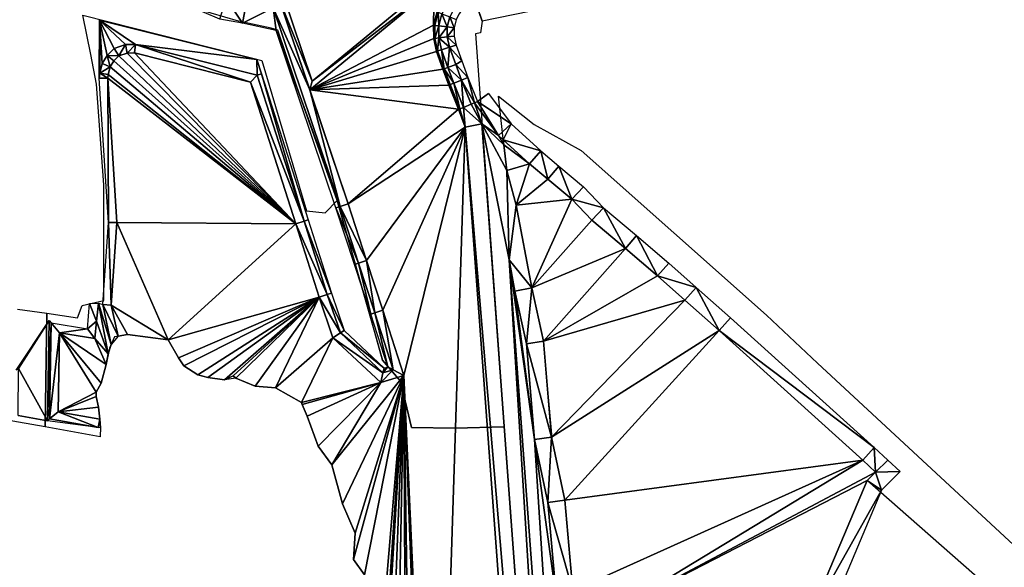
# Model space of a CAD drawing. Header units: millimetres. Extents: x 132691 to 133749, y 516184 to 516906.
# Tile 7 of 15: x 133045 to 133276, y 516528 to 516656. Entities that reach past the tile are written whole.
import ezdxf

# ---------------------------------------------------------------- set-up
doc = ezdxf.new("R2010")
doc.units = ezdxf.units.MM
for name, color, linetype in [('dieptelijn_-0p2', 6, 'Continuous'), ('dieptelijn_variabel', 212, 'Continuous'), ('TI23311_MV_hoeveelheden_bestek_0103', 1, 'Continuous')]:
    doc.layers.add(name, color=color, linetype=linetype)
for name, color, linetype, plot in [('dieptelijn_-1p4', 20, 'Continuous', False), ('dieptelijn_-2p2', 51, 'Continuous', False), ('dieptelijn_-2p4', 71, 'Continuous', False), ('dieptelijn_-2p6', 82, 'Continuous', False), ('dieptelijn_-2p9', 130, 'Continuous', False), ('dieptelijn_-3p1', 140, 'Continuous', False), ('dieptelijn_-3p3', 150, 'Continuous', False), ('dieptelijn_-3p4', 170, 'Continuous', False), ('dieptelijn_-3p7', 7, 'Continuous', False)]:
    doc.layers.add(name, color=color, linetype=linetype, plot=plot)
doc.layers.add('Nieuw oppervlak', color=2, linetype='Continuous', true_color=0xffff00)

msp = doc.modelspace()

# ---------------------------------------------------------------- linework, layer by layer
at = {"layer": 'dieptelijn_-0p2', "elevation": -0.2}
for points in [[(133105.21, 516653.91), (133097.28, 516655.57), (133091.98, 516656.56), (133084.58, 516659.67), (133077.56, 516663.31), (133075.58, 516665.03), (133070.69, 516664.76)], [(133101.72, 516643.75), (133100.65, 516647.08), (133063.74, 516656.34)], [(133101.72, 516643.75), (133112.69, 516609.43), (133118.15, 516592.25), (133121.13, 516583.46), (133130.52, 516574.66), (133131.38, 516574.93), (133127.41, 516587.3), (133123.57, 516598.95), (133119.23, 516612.24), (133105.21, 516653.91)], [(133044.67, 516574.57), (133051.85, 516585.86)], [(133051.46, 516562.32), (133051.85, 516585.86)], [(133044.57, 516563.52), (133051.46, 516562.32)]]:
    msp.add_lwpolyline(points, dxfattribs=at)
at = {"layer": 'dieptelijn_-1p4', "elevation": -1.4}
for points in [[(133155.02, 516639.13), (133160.35, 516631.95), (133167.33, 516625.61), (133171.58, 516622.04), (133177.33, 516617.19), (133182.04, 516612.3), (133189.77, 516605.77), (133197.36, 516599.32), (133203.8, 516593.56), (133211.85, 516586.49), (133245.62, 516556.01), (133248.79, 516553.08)], [(133184.82, 516262.55), (133186.67, 516262.82), (133188.8, 516263.97), (133191.36, 516269.78), (133192.18, 516276.99), (133203.06, 516281.99), (133204.91, 516285.67), (133206.05, 516290.68), (133200.64, 516303.84), (133200.74, 516329.58), (133201.96, 516363.78), (133213.59, 516376.93), (133195.13, 516409.67), (133199.15, 516439.62), (133182.96, 516483.71), (133181.19, 516515.22), (133171.09, 516519.66), (133168.99, 516543.09), (133165.87, 516557.87), (133163.98, 516580.34), (133161.27, 516592.69), (133159.88, 516600.07)], [(133248.79, 516553.08), (133251.73, 516550.37), (133247.33, 516545.99), (133233.77, 516513.86), (133229.4, 516481.77), (133231.29, 516464.29), (133234.27, 516462.86), (133248.81, 516475.81), (133274.11, 516470.49), (133293.22, 516460.12), (133306.59, 516450.4), (133312.35, 516429.33), (133361.03, 516384.64), (133358.12, 516381.88)]]:
    msp.add_lwpolyline(points, dxfattribs=at)
at = {"layer": 'dieptelijn_-1p4', "linetype": 'Continuous', "elevation": -1.4, "flags": 128}
msp.add_lwpolyline([(133159.88, 516600.07), (133184.82, 516262.55)], dxfattribs=at)
at = {"layer": 'dieptelijn_-2p2', "elevation": -2.2}
for points in [[(133184.68, 516667.57), (133172.47, 516664.98), (133156.45, 516661.72), (133155.04, 516661.45), (133153.83, 516661.19), (133151.36, 516660.54), (133149.27, 516659.4), (133148.15, 516657.78), (133147.46, 516656.5), (133146.95, 516654.52), (133146.98, 516652.54), (133147.42, 516650.45), (133148.75, 516646.73), (133150.23, 516642.83), (133152.49, 516637.19)], [(133063.36, 516560.75), (133051.97, 516562.74), (133052.34, 516585.27), (133060.85, 516583.91), (133061.39, 516589.8)], [(133063.97, 516560.64), (133063.36, 516560.75)]]:
    msp.add_lwpolyline(points, dxfattribs=at)
at = {"layer": 'dieptelijn_-2p4', "linetype": 'Continuous', "elevation": -2.4, "flags": 128}
msp.add_lwpolyline([(133151.75, 516636.89), (133153.5, 516632.01), (133181.77, 516249.54)], dxfattribs=at)
at = {"layer": 'dieptelijn_-2p4', "elevation": -2.4}
for points in [[(133151.75, 516636.89), (133157.37, 516629.25), (133164.7, 516622.6), (133169, 516618.98), (133174.6, 516614.27), (133179.3, 516609.37), (133187.18, 516602.72), (133194.73, 516596.3), (133201.15, 516590.56), (133209.19, 516583.5), (133242.92, 516553.06), (133245.95, 516550.26), (133243.95, 516548.27), (133229.88, 516514.92), (133225.37, 516481.82), (133227.56, 516461.65), (133234.93, 516458.1), (133249.96, 516471.48), (133272.72, 516466.69), (133291.08, 516456.73), (133303.1, 516447.99), (133308.8, 516427.16), (133355.17, 516384.59)], [(133199.28, 516410.47), (133203.24, 516440.07), (133186.92, 516484.53), (133185.04, 516517.89), (133174.86, 516522.37), (133172.95, 516543.68), (133169.84, 516558.46), (133167.95, 516580.94), (133165.19, 516593.5), (133161.52, 516612.91), (133159.32, 516621.05), (133158.62, 516627.03), (133158.49, 516628.23)]]:
    msp.add_lwpolyline(points, dxfattribs=at)
at = {"layer": 'dieptelijn_-2p6', "elevation": -2.6}
for points in [[(133184.35, 516669.14), (133172.14, 516666.55), (133156.14, 516663.29), (133154.72, 516663.01), (133153.46, 516662.74), (133150.76, 516662.04), (133148.17, 516660.62), (133146.78, 516658.61), (133145.96, 516657.08), (133145.35, 516654.71), (133145.38, 516652.37), (133145.89, 516649.95), (133147.35, 516645.92), (133148.74, 516642.25), (133151.01, 516636.59)], [(133063.78, 516562.71), (133053.99, 516564.41), (133054.3, 516582.93), (133062.65, 516581.6), (133063.02, 516585.69), (133063.49, 516589.93)], [(133065.78, 516577.98), (133063.49, 516589.93)], [(133063.78, 516562.71), (133063.51, 516565.48), (133062.94, 516568.03), (133062.91, 516569.02), (133064.11, 516571.09), (133065.29, 516575.48), (133065.78, 516577.98)]]:
    msp.add_lwpolyline(points, dxfattribs=at)
at = {"layer": 'dieptelijn_-2p9', "elevation": -2.9}
for points in [[(133100.76, 516643.44), (133111.74, 516609.13), (133117.2, 516591.94), (133120.26, 516582.9), (133130.26, 516573.53), (133132.64, 516574.27), (133128.36, 516587.6), (133124.52, 516599.26), (133120.18, 516612.56), (133104.5, 516659.17)], [(133064.47, 516589.6), (133065.8, 516608.83), (133063.66, 516642.71), (133063.79, 516643.88), (133064.33, 516646.16), (133065.49, 516648.01), (133067.13, 516649.65), (133069.85, 516650.58), (133072.18, 516650.61), (133100.76, 516643.44)], [(133066.42, 516580.19), (133064.47, 516589.6), (133065.8, 516608.83), (133063.66, 516642.71)]]:
    msp.add_lwpolyline(points, dxfattribs=at)
at = {"layer": 'dieptelijn_-3p1', "elevation": -3.1}
msp.add_lwpolyline([(133181.97, 516670.68), (133171.74, 516668.5), (133155.74, 516665.25), (133154.32, 516664.97), (133153, 516664.69), (133150.02, 516663.91), (133146.79, 516662.14), (133145.08, 516659.66), (133144.08, 516657.82), (133143.35, 516654.95), (133143.38, 516652.14), (133143.98, 516649.33), (133145.47, 516645.22), (133146.88, 516641.52), (133149.15, 516635.85)], dxfattribs=at)
at = {"layer": 'dieptelijn_-3p3', "elevation": -3.3}
msp.add_lwpolyline([(133166.12, 516668.28), (133155.57, 516666.14), (133154.14, 516665.85), (133152.79, 516665.57), (133149.68, 516664.75), (133146.17, 516662.83), (133144.31, 516660.13), (133143.24, 516658.15), (133142.45, 516655.06), (133142.48, 516652.04), (133143.11, 516649.08), (133144.63, 516644.91), (133146.04, 516641.2), (133148.32, 516635.51)], dxfattribs=at)
at = {"layer": 'dieptelijn_-3p4', "elevation": -3.4}
for points in [[(133119.51, 516704), (133142.28, 516664.02), (133113.07, 516639.96)], [(133150.12, 516665.18), (133149.57, 516665.03), (133145.97, 516663.06), (133144.05, 516660.29), (133142.96, 516658.26), (133142.14, 516655.1), (133142.18, 516652.01), (133142.82, 516648.99), (133144.35, 516644.81), (133145.76, 516641.09), (133148.04, 516635.4)], [(133099.2, 516641.77), (133109.83, 516608.52), (133115.3, 516591.32), (133118.53, 516581.78), (133129.74, 516571.28), (133135.17, 516572.95), (133130.27, 516588.22), (133126.42, 516599.88), (133122.08, 516613.18), (133105.85, 516661.44)], [(133066.46, 516589.46), (133067.8, 516608.82), (133065.67, 516642.66), (133065.76, 516643.54), (133066.2, 516645.38), (133067.06, 516646.75), (133068.22, 516647.91), (133070.2, 516648.59), (133071.94, 516648.61), (133099.2, 516641.77)], [(133068.07, 516582.18), (133066.46, 516589.46)], [(133068.07, 516582.18), (133070.26, 516582.57), (133079.81, 516581.3), (133082.24, 516577.05), (133083.48, 516575.19), (133086.83, 516573.06), (133089.13, 516572.45), (133093.02, 516571.89), (133095.06, 516572.85), (133095.69, 516572.29), (133100.23, 516570.39), (133105.01, 516570), (133111.16, 516566.62), (133111.29, 516566.11), (133112.44, 516563.41), (133115.02, 516556.33), (133118.23, 516551.96), (133120.8, 516542.83), (133123.76, 516535.88), (133123.38, 516529.71), (133125.95, 516526.11)]]:
    msp.add_lwpolyline(points, dxfattribs=at)
at = {"layer": 'dieptelijn_-3p4', "linetype": 'Continuous', "elevation": -3.4, "flags": 128}
msp.add_lwpolyline([(133148.04, 516635.4), (133149.56, 516631.17), (133177.57, 516252.03)], dxfattribs=at)
at = {"layer": 'dieptelijn_-3p7', "elevation": -3.7}
msp.add_lwpolyline([(133113.65, 516642), (133106.76, 516662.48), (133098.97, 516664.1), (133094.5, 516664.94), (133088.55, 516668.73), (133085.25, 516671.24), (133084.77, 516672.05), (133085.16, 516673.72), (133095.66, 516686.33), (133097.74, 516687.88), (133101.49, 516690.13), (133107.13, 516693.7), (133112.82, 516697.18), (133119.15, 516702.19), (133140.74, 516664.3)], close=True, dxfattribs=at)
at = {"layer": 'dieptelijn_variabel'}
for p, q in [((133065.78, 516577.98, -2.6), (133066.42, 516580.19, -2.9)), ((133068.07, 516582.18, -3.4), (133066.42, 516580.19, -2.9)), ((133063.97, 516560.64, -2.2), (133063.78, 516562.71, -2.6))]:
    msp.add_line(p, q, dxfattribs=at)
for points in [[(133155.02, 516639.13, -1.4), (133152.49, 516637.19, -2.2), (133151.75, 516636.89, -2.4), (133151.01, 516636.59, -2.6), (133149.15, 516635.85, -3.1), (133148.32, 516635.51, -3.3), (133148.04, 516635.4, -3.4)], [(133061.39, 516589.8, -2.2), (133063.49, 516589.93, -2.6), (133064.47, 516589.6, -2.9)], [(133051.85, 516585.86, -0.2), (133052.34, 516585.27, -2.2)], [(133051.46, 516562.32, -0.2), (133051.97, 516562.74, -2.2)]]:
    msp.add_polyline3d(points, dxfattribs=at)
at = {"layer": 'Nieuw oppervlak', "color": 8, "true_color": 0x808080}
for points in [[(133113.65, 516642, -3.7), (133106.76, 516662.48, -3.7), (133140.74, 516664.3, -3.7), (133113.65, 516642, -3.7)], [(133113.07, 516639.96, -3.4), (133113.65, 516642, -3.7), (133142.28, 516664.02, -3.4), (133113.07, 516639.96, -3.4)], [(133142.28, 516664.02, -3.4), (133142.14, 516655.1, -3.4), (133113.07, 516639.96, -3.4), (133142.28, 516664.02, -3.4)], [(133113.65, 516642, -3.7), (133140.74, 516664.3, -3.7), (133142.28, 516664.02, -3.4), (133113.65, 516642, -3.7)], [(133142.28, 516664.02, -3.4), (133142.96, 516658.26, -3.4), (133142.14, 516655.1, -3.4), (133142.28, 516664.02, -3.4)], [(133097.28, 516655.57, -0.2), (133091.98, 516656.56, -0.2), (133093.43, 516661.38, -2.9), (133097.28, 516655.57, -0.2)], [(133098.25, 516660.47, -2.9), (133097.28, 516655.57, -0.2), (133093.43, 516661.38, -2.9), (133098.25, 516660.47, -2.9)], [(133104.5, 516659.17, -2.9), (133105.85, 516661.44, -3.4), (133113.07, 516639.96, -3.4), (133104.5, 516659.17, -2.9)], [(133105.85, 516661.44, -3.4), (133106.76, 516662.48, -3.7), (133113.65, 516642, -3.7), (133105.85, 516661.44, -3.4)], [(133105.85, 516661.44, -3.4), (133113.65, 516642, -3.7), (133113.07, 516639.96, -3.4), (133105.85, 516661.44, -3.4)], [(133098.25, 516660.47, -2.9), (133104.5, 516659.17, -2.9), (133097.28, 516655.57, -0.2), (133098.25, 516660.47, -2.9)], [(133097.28, 516655.57, -0.2), (133104.5, 516659.17, -2.9), (133105.21, 516653.91, -0.2), (133097.28, 516655.57, -0.2)], [(133104.5, 516659.17, -2.9), (133113.07, 516639.96, -3.4), (133120.18, 516612.56, -2.9), (133104.5, 516659.17, -2.9)], [(133120.18, 516612.56, -2.9), (133105.21, 516653.91, -0.2), (133104.5, 516659.17, -2.9), (133120.18, 516612.56, -2.9)], [(133142.45, 516655.06, -3.3), (133142.14, 516655.1, -3.4), (133142.96, 516658.26, -3.4), (133142.45, 516655.06, -3.3)], [(133142.96, 516658.26, -3.4), (133143.24, 516658.15, -3.3), (133142.45, 516655.06, -3.3), (133142.96, 516658.26, -3.4)], [(133142.45, 516655.06, -3.3), (133143.24, 516658.15, -3.3), (133143.35, 516654.95, -3.1), (133142.45, 516655.06, -3.3)], [(133143.24, 516658.15, -3.3), (133144.08, 516657.82, -3.1), (133143.35, 516654.95, -3.1), (133143.24, 516658.15, -3.3)], [(133143.35, 516654.95, -3.1), (133144.08, 516657.82, -3.1), (133145.35, 516654.71, -2.6), (133143.35, 516654.95, -3.1)], [(133144.08, 516657.82, -3.1), (133145.96, 516657.08, -2.6), (133145.35, 516654.71, -2.6), (133144.08, 516657.82, -3.1)], [(133145.35, 516654.71, -2.6), (133145.96, 516657.08, -2.6), (133146.95, 516654.52, -2.2), (133145.35, 516654.71, -2.6)], [(133145.96, 516657.08, -2.6), (133147.46, 516656.5, -2.2), (133146.95, 516654.52, -2.2), (133145.96, 516657.08, -2.6)], [(133063.74, 516656.34, -0.2), (133063.79, 516643.88, -2.9), (133063.66, 516642.71, -2.9), (133063.74, 516656.34, -0.2)], [(133065.49, 516648.01, -2.9), (133064.33, 516646.16, -2.9), (133063.74, 516656.34, -0.2), (133065.49, 516648.01, -2.9)], [(133067.13, 516649.65, -2.9), (133065.49, 516648.01, -2.9), (133063.74, 516656.34, -0.2), (133067.13, 516649.65, -2.9)], [(133063.74, 516656.34, -0.2), (133064.33, 516646.16, -2.9), (133063.79, 516643.88, -2.9), (133063.74, 516656.34, -0.2)], [(133069.85, 516650.58, -2.9), (133067.13, 516649.65, -2.9), (133063.74, 516656.34, -0.2), (133069.85, 516650.58, -2.9)], [(133072.18, 516650.61, -2.9), (133069.85, 516650.58, -2.9), (133063.74, 516656.34, -0.2), (133072.18, 516650.61, -2.9)], [(133100.65, 516647.08, -0.2), (133072.18, 516650.61, -2.9), (133063.74, 516656.34, -0.2), (133100.65, 516647.08, -0.2)], [(133142.14, 516655.1, -3.4), (133142.18, 516652.01, -3.4), (133113.07, 516639.96, -3.4), (133142.14, 516655.1, -3.4)], [(133142.18, 516652.01, -3.4), (133142.14, 516655.1, -3.4), (133142.45, 516655.06, -3.3), (133142.18, 516652.01, -3.4)], [(133142.45, 516655.06, -3.3), (133142.48, 516652.04, -3.3), (133142.18, 516652.01, -3.4), (133142.45, 516655.06, -3.3)], [(133142.45, 516655.06, -3.3), (133143.35, 516654.95, -3.1), (133142.48, 516652.04, -3.3), (133142.45, 516655.06, -3.3)], [(133143.38, 516652.14, -3.1), (133142.48, 516652.04, -3.3), (133143.35, 516654.95, -3.1), (133143.38, 516652.14, -3.1)], [(133143.35, 516654.95, -3.1), (133145.35, 516654.71, -2.6), (133143.38, 516652.14, -3.1), (133143.35, 516654.95, -3.1)], [(133145.38, 516652.37, -2.6), (133143.38, 516652.14, -3.1), (133145.35, 516654.71, -2.6), (133145.38, 516652.37, -2.6)], [(133145.35, 516654.71, -2.6), (133146.95, 516654.52, -2.2), (133145.38, 516652.37, -2.6), (133145.35, 516654.71, -2.6)], [(133145.38, 516652.37, -2.6), (133146.95, 516654.52, -2.2), (133146.98, 516652.54, -2.2), (133145.38, 516652.37, -2.6)], [(133105.21, 516653.91, -0.2), (133120.18, 516612.56, -2.9), (133119.23, 516612.24, -0.2), (133105.21, 516653.91, -0.2)], [(133142.18, 516652.01, -3.4), (133142.82, 516648.99, -3.4), (133113.07, 516639.96, -3.4), (133142.18, 516652.01, -3.4)], [(133142.48, 516652.04, -3.3), (133142.82, 516648.99, -3.4), (133142.18, 516652.01, -3.4), (133142.48, 516652.04, -3.3)], [(133142.48, 516652.04, -3.3), (133143.38, 516652.14, -3.1), (133143.11, 516649.08, -3.3), (133142.48, 516652.04, -3.3)], [(133142.82, 516648.99, -3.4), (133142.48, 516652.04, -3.3), (133143.11, 516649.08, -3.3), (133142.82, 516648.99, -3.4)], [(133143.98, 516649.33, -3.1), (133143.11, 516649.08, -3.3), (133143.38, 516652.14, -3.1), (133143.98, 516649.33, -3.1)], [(133143.38, 516652.14, -3.1), (133145.38, 516652.37, -2.6), (133145.89, 516649.95, -2.6), (133143.38, 516652.14, -3.1)], [(133145.89, 516649.95, -2.6), (133143.98, 516649.33, -3.1), (133143.38, 516652.14, -3.1), (133145.89, 516649.95, -2.6)], [(133146.98, 516652.54, -2.2), (133147.42, 516650.45, -2.2), (133145.38, 516652.37, -2.6), (133146.98, 516652.54, -2.2)], [(133145.38, 516652.37, -2.6), (133147.42, 516650.45, -2.2), (133145.89, 516649.95, -2.6), (133145.38, 516652.37, -2.6)], [(133067.13, 516649.65, -2.9), (133068.22, 516647.91, -3.4), (133065.49, 516648.01, -2.9), (133067.13, 516649.65, -2.9)], [(133069.85, 516650.58, -2.9), (133068.22, 516647.91, -3.4), (133067.13, 516649.65, -2.9), (133069.85, 516650.58, -2.9)], [(133070.2, 516648.59, -3.4), (133068.22, 516647.91, -3.4), (133069.85, 516650.58, -2.9), (133070.2, 516648.59, -3.4)], [(133072.18, 516650.61, -2.9), (133070.2, 516648.59, -3.4), (133069.85, 516650.58, -2.9), (133072.18, 516650.61, -2.9)], [(133071.94, 516648.61, -3.4), (133070.2, 516648.59, -3.4), (133072.18, 516650.61, -2.9), (133071.94, 516648.61, -3.4)], [(133099.2, 516641.77, -3.4), (133071.94, 516648.61, -3.4), (133072.18, 516650.61, -2.9), (133099.2, 516641.77, -3.4)], [(133100.76, 516643.44, -2.9), (133099.2, 516641.77, -3.4), (133072.18, 516650.61, -2.9), (133100.76, 516643.44, -2.9)], [(133100.65, 516647.08, -0.2), (133100.76, 516643.44, -2.9), (133072.18, 516650.61, -2.9), (133100.65, 516647.08, -0.2)], [(133143.98, 516649.33, -3.1), (133145.89, 516649.95, -2.6), (133145.47, 516645.22, -3.1), (133143.98, 516649.33, -3.1)], [(133147.35, 516645.92, -2.6), (133145.47, 516645.22, -3.1), (133145.89, 516649.95, -2.6), (133147.35, 516645.92, -2.6)], [(133145.89, 516649.95, -2.6), (133147.42, 516650.45, -2.2), (133148.75, 516646.73, -2.2), (133145.89, 516649.95, -2.6)], [(133145.89, 516649.95, -2.6), (133148.75, 516646.73, -2.2), (133147.35, 516645.92, -2.6), (133145.89, 516649.95, -2.6)], [(133065.49, 516648.01, -2.9), (133066.2, 516645.38, -3.4), (133064.33, 516646.16, -2.9), (133065.49, 516648.01, -2.9)], [(133068.22, 516647.91, -3.4), (133067.06, 516646.75, -3.4), (133065.49, 516648.01, -2.9), (133068.22, 516647.91, -3.4)], [(133067.06, 516646.75, -3.4), (133066.2, 516645.38, -3.4), (133065.49, 516648.01, -2.9), (133067.06, 516646.75, -3.4)], [(133067.06, 516646.75, -3.4), (133068.22, 516647.91, -3.4), (133109.83, 516608.52, -3.4), (133067.06, 516646.75, -3.4)], [(133109.83, 516608.52, -3.4), (133068.22, 516647.91, -3.4), (133070.2, 516648.59, -3.4), (133109.83, 516608.52, -3.4)], [(133070.2, 516648.59, -3.4), (133071.94, 516648.61, -3.4), (133109.83, 516608.52, -3.4), (133070.2, 516648.59, -3.4)], [(133071.94, 516648.61, -3.4), (133099.2, 516641.77, -3.4), (133109.83, 516608.52, -3.4), (133071.94, 516648.61, -3.4)], [(133142.82, 516648.99, -3.4), (133144.35, 516644.81, -3.4), (133113.07, 516639.96, -3.4), (133142.82, 516648.99, -3.4)], [(133142.82, 516648.99, -3.4), (133143.11, 516649.08, -3.3), (133144.35, 516644.81, -3.4), (133142.82, 516648.99, -3.4)], [(133143.11, 516649.08, -3.3), (133143.98, 516649.33, -3.1), (133144.63, 516644.91, -3.3), (133143.11, 516649.08, -3.3)], [(133144.35, 516644.81, -3.4), (133143.11, 516649.08, -3.3), (133144.63, 516644.91, -3.3), (133144.35, 516644.81, -3.4)], [(133145.47, 516645.22, -3.1), (133144.63, 516644.91, -3.3), (133143.98, 516649.33, -3.1), (133145.47, 516645.22, -3.1)], [(133066.2, 516645.38, -3.4), (133063.79, 516643.88, -2.9), (133064.33, 516646.16, -2.9), (133066.2, 516645.38, -3.4)], [(133066.2, 516645.38, -3.4), (133065.76, 516643.54, -3.4), (133063.79, 516643.88, -2.9), (133066.2, 516645.38, -3.4)], [(133065.76, 516643.54, -3.4), (133066.2, 516645.38, -3.4), (133109.83, 516608.52, -3.4), (133065.76, 516643.54, -3.4)], [(133067.06, 516646.75, -3.4), (133109.83, 516608.52, -3.4), (133066.2, 516645.38, -3.4), (133067.06, 516646.75, -3.4)], [(133100.65, 516647.08, -0.2), (133101.72, 516643.75, -0.2), (133100.76, 516643.44, -2.9), (133100.65, 516647.08, -0.2)], [(133144.35, 516644.81, -3.4), (133144.63, 516644.91, -3.3), (133146.04, 516641.2, -3.3), (133144.35, 516644.81, -3.4)], [(133144.63, 516644.91, -3.3), (133145.47, 516645.22, -3.1), (133146.88, 516641.52, -3.1), (133144.63, 516644.91, -3.3)], [(133144.63, 516644.91, -3.3), (133146.88, 516641.52, -3.1), (133146.04, 516641.2, -3.3), (133144.63, 516644.91, -3.3)], [(133145.47, 516645.22, -3.1), (133147.35, 516645.92, -2.6), (133148.74, 516642.25, -2.6), (133145.47, 516645.22, -3.1)], [(133148.74, 516642.25, -2.6), (133146.88, 516641.52, -3.1), (133145.47, 516645.22, -3.1), (133148.74, 516642.25, -2.6)], [(133147.35, 516645.92, -2.6), (133148.75, 516646.73, -2.2), (133150.23, 516642.83, -2.2), (133147.35, 516645.92, -2.6)], [(133148.74, 516642.25, -2.6), (133147.35, 516645.92, -2.6), (133150.23, 516642.83, -2.2), (133148.74, 516642.25, -2.6)], [(133065.67, 516642.66, -3.4), (133063.66, 516642.71, -2.9), (133063.79, 516643.88, -2.9), (133065.67, 516642.66, -3.4)], [(133065.67, 516642.66, -3.4), (133065.8, 516608.83, -2.9), (133063.66, 516642.71, -2.9), (133065.67, 516642.66, -3.4)], [(133065.76, 516643.54, -3.4), (133065.67, 516642.66, -3.4), (133063.79, 516643.88, -2.9), (133065.76, 516643.54, -3.4)], [(133065.76, 516643.54, -3.4), (133109.83, 516608.52, -3.4), (133065.67, 516642.66, -3.4), (133065.76, 516643.54, -3.4)], [(133065.67, 516642.66, -3.4), (133067.8, 516608.82, -3.4), (133065.8, 516608.83, -2.9), (133065.67, 516642.66, -3.4)], [(133065.67, 516642.66, -3.4), (133109.83, 516608.52, -3.4), (133067.8, 516608.82, -3.4), (133065.67, 516642.66, -3.4)], [(133111.74, 516609.13, -2.9), (133099.2, 516641.77, -3.4), (133100.76, 516643.44, -2.9), (133111.74, 516609.13, -2.9)], [(133100.76, 516643.44, -2.9), (133101.72, 516643.75, -0.2), (133111.74, 516609.13, -2.9), (133100.76, 516643.44, -2.9)], [(133101.72, 516643.75, -0.2), (133112.69, 516609.43, -0.2), (133111.74, 516609.13, -2.9), (133101.72, 516643.75, -0.2)], [(133144.35, 516644.81, -3.4), (133145.76, 516641.09, -3.4), (133113.07, 516639.96, -3.4), (133144.35, 516644.81, -3.4)], [(133144.35, 516644.81, -3.4), (133146.04, 516641.2, -3.3), (133145.76, 516641.09, -3.4), (133144.35, 516644.81, -3.4)], [(133148.74, 516642.25, -2.6), (133150.23, 516642.83, -2.2), (133151.75, 516636.89, -2.4), (133148.74, 516642.25, -2.6)], [(133152.49, 516637.19, -2.2), (133151.75, 516636.89, -2.4), (133150.23, 516642.83, -2.2), (133152.49, 516637.19, -2.2)], [(133111.74, 516609.13, -2.9), (133109.83, 516608.52, -3.4), (133099.2, 516641.77, -3.4), (133111.74, 516609.13, -2.9)], [(133145.76, 516641.09, -3.4), (133148.04, 516635.4, -3.4), (133113.07, 516639.96, -3.4), (133145.76, 516641.09, -3.4)], [(133145.76, 516641.09, -3.4), (133146.04, 516641.2, -3.3), (133148.04, 516635.4, -3.4), (133145.76, 516641.09, -3.4)], [(133146.04, 516641.2, -3.3), (133146.88, 516641.52, -3.1), (133148.32, 516635.51, -3.3), (133146.04, 516641.2, -3.3)], [(133146.04, 516641.2, -3.3), (133148.32, 516635.51, -3.3), (133148.04, 516635.4, -3.4), (133146.04, 516641.2, -3.3)], [(133148.74, 516642.25, -2.6), (133149.15, 516635.85, -3.1), (133146.88, 516641.52, -3.1), (133148.74, 516642.25, -2.6)], [(133148.32, 516635.51, -3.3), (133146.88, 516641.52, -3.1), (133149.15, 516635.85, -3.1), (133148.32, 516635.51, -3.3)], [(133148.74, 516642.25, -2.6), (133151.75, 516636.89, -2.4), (133151.01, 516636.59, -2.6), (133148.74, 516642.25, -2.6)], [(133148.74, 516642.25, -2.6), (133151.01, 516636.59, -2.6), (133149.15, 516635.85, -3.1), (133148.74, 516642.25, -2.6)], [(133148.04, 516635.4, -3.4), (133122.08, 516613.18, -3.4), (133113.07, 516639.96, -3.4), (133148.04, 516635.4, -3.4)], [(133122.08, 516613.18, -3.4), (133120.18, 516612.56, -2.9), (133113.07, 516639.96, -3.4), (133122.08, 516613.18, -3.4)], [(133152.49, 516637.19, -2.2), (133155.02, 516639.13, -1.4), (133160.35, 516631.95, -1.4), (133152.49, 516637.19, -2.2)], [(133149.56, 516631.17, -3.4), (133148.32, 516635.51, -3.3), (133149.15, 516635.85, -3.1), (133149.56, 516631.17, -3.4)], [(133153.5, 516632.01, -2.4), (133149.15, 516635.85, -3.1), (133151.01, 516636.59, -2.6), (133153.5, 516632.01, -2.4)], [(133153.5, 516632.01, -2.4), (133149.56, 516631.17, -3.4), (133149.15, 516635.85, -3.1), (133153.5, 516632.01, -2.4)], [(133153.5, 516632.01, -2.4), (133151.01, 516636.59, -2.6), (133151.75, 516636.89, -2.4), (133153.5, 516632.01, -2.4)], [(133151.75, 516636.89, -2.4), (133152.49, 516637.19, -2.2), (133157.37, 516629.25, -2.4), (133151.75, 516636.89, -2.4)], [(133157.37, 516629.25, -2.4), (133153.5, 516632.01, -2.4), (133151.75, 516636.89, -2.4), (133157.37, 516629.25, -2.4)], [(133152.49, 516637.19, -2.2), (133160.35, 516631.95, -1.4), (133157.37, 516629.25, -2.4), (133152.49, 516637.19, -2.2)], [(133148.04, 516635.4, -3.4), (133149.56, 516631.17, -3.4), (133122.08, 516613.18, -3.4), (133148.04, 516635.4, -3.4)], [(133149.56, 516631.17, -3.4), (133148.04, 516635.4, -3.4), (133148.32, 516635.51, -3.3), (133149.56, 516631.17, -3.4)], [(133126.42, 516599.88, -3.4), (133122.08, 516613.18, -3.4), (133149.56, 516631.17, -3.4), (133126.42, 516599.88, -3.4)], [(133130.27, 516588.22, -3.4), (133126.42, 516599.88, -3.4), (133149.56, 516631.17, -3.4), (133130.27, 516588.22, -3.4)], [(133135.17, 516572.95, -3.4), (133130.27, 516588.22, -3.4), (133149.56, 516631.17, -3.4), (133135.17, 516572.95, -3.4)], [(133142.54, 516412.29, -3.4), (133135.17, 516572.95, -3.4), (133149.56, 516631.17, -3.4), (133142.54, 516412.29, -3.4)], [(133177.57, 516252.03, -3.4), (133142.54, 516412.29, -3.4), (133149.56, 516631.17, -3.4), (133177.57, 516252.03, -3.4)], [(133181.14, 516257.98, -2.4), (133149.56, 516631.17, -3.4), (133153.5, 516632.01, -2.4), (133181.14, 516257.98, -2.4)], [(133181.14, 516257.98, -2.4), (133177.57, 516252.03, -3.4), (133149.56, 516631.17, -3.4), (133181.14, 516257.98, -2.4)], [(133181.14, 516257.98, -2.4), (133153.5, 516632.01, -2.4), (133159.88, 516600.07, -1.4), (133181.14, 516257.98, -2.4)], [(133153.5, 516632.01, -2.4), (133157.37, 516629.25, -2.4), (133158.62, 516627.03, -2.4), (133153.5, 516632.01, -2.4)], [(133153.5, 516632.01, -2.4), (133159.32, 516621.05, -2.4), (133159.88, 516600.07, -1.4), (133153.5, 516632.01, -2.4)], [(133153.5, 516632.01, -2.4), (133158.62, 516627.03, -2.4), (133159.32, 516621.05, -2.4), (133153.5, 516632.01, -2.4)], [(133157.37, 516629.25, -2.4), (133160.35, 516631.95, -1.4), (133158.49, 516628.23, -2.4), (133157.37, 516629.25, -2.4)], [(133158.49, 516628.23, -2.4), (133160.35, 516631.95, -1.4), (133167.33, 516625.61, -1.4), (133158.49, 516628.23, -2.4)], [(133157.37, 516629.25, -2.4), (133158.49, 516628.23, -2.4), (133158.62, 516627.03, -2.4), (133157.37, 516629.25, -2.4)], [(133164.7, 516622.6, -2.4), (133158.62, 516627.03, -2.4), (133158.49, 516628.23, -2.4), (133164.7, 516622.6, -2.4)], [(133158.49, 516628.23, -2.4), (133167.33, 516625.61, -1.4), (133164.7, 516622.6, -2.4), (133158.49, 516628.23, -2.4)], [(133158.62, 516627.03, -2.4), (133164.7, 516622.6, -2.4), (133159.32, 516621.05, -2.4), (133158.62, 516627.03, -2.4)], [(133169, 516618.98, -2.4), (133164.7, 516622.6, -2.4), (133167.33, 516625.61, -1.4), (133169, 516618.98, -2.4)], [(133171.58, 516622.04, -1.4), (133169, 516618.98, -2.4), (133167.33, 516625.61, -1.4), (133171.58, 516622.04, -1.4)], [(133159.32, 516621.05, -2.4), (133164.7, 516622.6, -2.4), (133161.52, 516612.91, -2.4), (133159.32, 516621.05, -2.4)], [(133169, 516618.98, -2.4), (133161.52, 516612.91, -2.4), (133164.7, 516622.6, -2.4), (133169, 516618.98, -2.4)], [(133169, 516618.98, -2.4), (133171.58, 516622.04, -1.4), (133174.6, 516614.27, -2.4), (133169, 516618.98, -2.4)], [(133171.58, 516622.04, -1.4), (133177.33, 516617.19, -1.4), (133174.6, 516614.27, -2.4), (133171.58, 516622.04, -1.4)], [(133159.32, 516621.05, -2.4), (133161.52, 516612.91, -2.4), (133159.88, 516600.07, -1.4), (133159.32, 516621.05, -2.4)], [(133174.6, 516614.27, -2.4), (133161.52, 516612.91, -2.4), (133169, 516618.98, -2.4), (133174.6, 516614.27, -2.4)], [(133174.6, 516614.27, -2.4), (133177.33, 516617.19, -1.4), (133182.04, 516612.3, -1.4), (133174.6, 516614.27, -2.4)], [(133119.23, 516612.24, -0.2), (133120.18, 516612.56, -2.9), (133124.52, 516599.26, -2.9), (133119.23, 516612.24, -0.2)], [(133122.08, 516613.18, -3.4), (133126.42, 516599.88, -3.4), (133120.18, 516612.56, -2.9), (133122.08, 516613.18, -3.4)], [(133120.18, 516612.56, -2.9), (133126.42, 516599.88, -3.4), (133124.52, 516599.26, -2.9), (133120.18, 516612.56, -2.9)], [(133165.19, 516593.5, -2.4), (133159.88, 516600.07, -1.4), (133161.52, 516612.91, -2.4), (133165.19, 516593.5, -2.4)], [(133161.52, 516612.91, -2.4), (133174.6, 516614.27, -2.4), (133165.19, 516593.5, -2.4), (133161.52, 516612.91, -2.4)], [(133174.6, 516614.27, -2.4), (133179.3, 516609.37, -2.4), (133165.19, 516593.5, -2.4), (133174.6, 516614.27, -2.4)], [(133179.3, 516609.37, -2.4), (133174.6, 516614.27, -2.4), (133182.04, 516612.3, -1.4), (133179.3, 516609.37, -2.4)], [(133119.23, 516612.24, -0.2), (133124.52, 516599.26, -2.9), (133123.57, 516598.95, -0.2), (133119.23, 516612.24, -0.2)], [(133182.04, 516612.3, -1.4), (133187.18, 516602.72, -2.4), (133179.3, 516609.37, -2.4), (133182.04, 516612.3, -1.4)], [(133187.18, 516602.72, -2.4), (133182.04, 516612.3, -1.4), (133189.77, 516605.77, -1.4), (133187.18, 516602.72, -2.4)], [(133065.8, 516608.83, -2.9), (133066.46, 516589.46, -3.4), (133064.47, 516589.6, -2.9), (133065.8, 516608.83, -2.9)], [(133066.46, 516589.46, -3.4), (133065.8, 516608.83, -2.9), (133067.8, 516608.82, -3.4), (133066.46, 516589.46, -3.4)], [(133066.46, 516589.46, -3.4), (133067.8, 516608.82, -3.4), (133079.81, 516581.3, -3.4), (133066.46, 516589.46, -3.4)], [(133109.83, 516608.52, -3.4), (133079.81, 516581.3, -3.4), (133067.8, 516608.82, -3.4), (133109.83, 516608.52, -3.4)], [(133115.3, 516591.32, -3.4), (133079.81, 516581.3, -3.4), (133109.83, 516608.52, -3.4), (133115.3, 516591.32, -3.4)], [(133111.74, 516609.13, -2.9), (133117.2, 516591.94, -2.9), (133109.83, 516608.52, -3.4), (133111.74, 516609.13, -2.9)], [(133117.2, 516591.94, -2.9), (133115.3, 516591.32, -3.4), (133109.83, 516608.52, -3.4), (133117.2, 516591.94, -2.9)], [(133118.15, 516592.25, -0.2), (133111.74, 516609.13, -2.9), (133112.69, 516609.43, -0.2), (133118.15, 516592.25, -0.2)], [(133118.15, 516592.25, -0.2), (133117.2, 516591.94, -2.9), (133111.74, 516609.13, -2.9), (133118.15, 516592.25, -0.2)], [(133187.18, 516602.72, -2.4), (133165.19, 516593.5, -2.4), (133179.3, 516609.37, -2.4), (133187.18, 516602.72, -2.4)], [(133187.18, 516602.72, -2.4), (133189.77, 516605.77, -1.4), (133194.73, 516596.3, -2.4), (133187.18, 516602.72, -2.4)], [(133194.73, 516596.3, -2.4), (133189.77, 516605.77, -1.4), (133197.36, 516599.32, -1.4), (133194.73, 516596.3, -2.4)], [(133165.19, 516593.5, -2.4), (133187.18, 516602.72, -2.4), (133167.95, 516580.94, -2.4), (133165.19, 516593.5, -2.4)], [(133194.73, 516596.3, -2.4), (133167.95, 516580.94, -2.4), (133187.18, 516602.72, -2.4), (133194.73, 516596.3, -2.4)], [(133123.57, 516598.95, -0.2), (133124.52, 516599.26, -2.9), (133127.41, 516587.3, -0.2), (133123.57, 516598.95, -0.2)], [(133124.52, 516599.26, -2.9), (133126.42, 516599.88, -3.4), (133128.36, 516587.6, -2.9), (133124.52, 516599.26, -2.9)], [(133127.41, 516587.3, -0.2), (133124.52, 516599.26, -2.9), (133128.36, 516587.6, -2.9), (133127.41, 516587.3, -0.2)], [(133128.36, 516587.6, -2.9), (133126.42, 516599.88, -3.4), (133130.27, 516588.22, -3.4), (133128.36, 516587.6, -2.9)], [(133159.88, 516600.07, -1.4), (133165.87, 516557.87, -1.4), (133184.82, 516262.55, -1.4), (133159.88, 516600.07, -1.4)], [(133159.88, 516600.07, -1.4), (133161.27, 516592.69, -1.4), (133165.87, 516557.87, -1.4), (133159.88, 516600.07, -1.4)], [(133184.82, 516262.55, -1.4), (133181.14, 516257.98, -2.4), (133159.88, 516600.07, -1.4), (133184.82, 516262.55, -1.4)], [(133165.19, 516593.5, -2.4), (133161.27, 516592.69, -1.4), (133159.88, 516600.07, -1.4), (133165.19, 516593.5, -2.4)], [(133194.73, 516596.3, -2.4), (133197.36, 516599.32, -1.4), (133203.8, 516593.56, -1.4), (133194.73, 516596.3, -2.4)], [(133167.95, 516580.94, -2.4), (133194.73, 516596.3, -2.4), (133201.15, 516590.56, -2.4), (133167.95, 516580.94, -2.4)], [(133201.15, 516590.56, -2.4), (133194.73, 516596.3, -2.4), (133203.8, 516593.56, -1.4), (133201.15, 516590.56, -2.4)], [(133120.26, 516582.9, -2.9), (133115.3, 516591.32, -3.4), (133117.2, 516591.94, -2.9), (133120.26, 516582.9, -2.9)], [(133117.2, 516591.94, -2.9), (133118.15, 516592.25, -0.2), (133121.13, 516583.46, -0.2), (133117.2, 516591.94, -2.9)], [(133120.26, 516582.9, -2.9), (133117.2, 516591.94, -2.9), (133121.13, 516583.46, -0.2), (133120.26, 516582.9, -2.9)], [(133165.19, 516593.5, -2.4), (133163.98, 516580.34, -1.4), (133161.27, 516592.69, -1.4), (133165.19, 516593.5, -2.4)], [(133161.27, 516592.69, -1.4), (133163.98, 516580.34, -1.4), (133165.87, 516557.87, -1.4), (133161.27, 516592.69, -1.4)], [(133165.19, 516593.5, -2.4), (133167.95, 516580.94, -2.4), (133163.98, 516580.34, -1.4), (133165.19, 516593.5, -2.4)], [(133209.19, 516583.5, -2.4), (133201.15, 516590.56, -2.4), (133203.8, 516593.56, -1.4), (133209.19, 516583.5, -2.4)], [(133209.19, 516583.5, -2.4), (133203.8, 516593.56, -1.4), (133211.85, 516586.49, -1.4), (133209.19, 516583.5, -2.4)], [(133063.02, 516585.69, -2.6), (133060.85, 516583.91, -2.2), (133061.39, 516589.8, -2.2), (133063.02, 516585.69, -2.6)], [(133063.02, 516585.69, -2.6), (133061.39, 516589.8, -2.2), (133063.49, 516589.93, -2.6), (133063.02, 516585.69, -2.6)], [(133065.78, 516577.98, -2.6), (133063.02, 516585.69, -2.6), (133063.49, 516589.93, -2.6), (133065.78, 516577.98, -2.6)], [(133063.49, 516589.93, -2.6), (133066.42, 516580.19, -2.9), (133065.78, 516577.98, -2.6), (133063.49, 516589.93, -2.6)], [(133063.49, 516589.93, -2.6), (133064.47, 516589.6, -2.9), (133066.42, 516580.19, -2.9), (133063.49, 516589.93, -2.6)], [(133064.47, 516589.6, -2.9), (133068.07, 516582.18, -3.4), (133066.42, 516580.19, -2.9), (133064.47, 516589.6, -2.9)], [(133064.47, 516589.6, -2.9), (133066.46, 516589.46, -3.4), (133068.07, 516582.18, -3.4), (133064.47, 516589.6, -2.9)], [(133070.26, 516582.57, -3.4), (133068.07, 516582.18, -3.4), (133066.46, 516589.46, -3.4), (133070.26, 516582.57, -3.4)], [(133070.26, 516582.57, -3.4), (133066.46, 516589.46, -3.4), (133079.81, 516581.3, -3.4), (133070.26, 516582.57, -3.4)], [(133115.3, 516591.32, -3.4), (133082.24, 516577.05, -3.4), (133079.81, 516581.3, -3.4), (133115.3, 516591.32, -3.4)], [(133115.3, 516591.32, -3.4), (133083.48, 516575.19, -3.4), (133082.24, 516577.05, -3.4), (133115.3, 516591.32, -3.4)], [(133115.3, 516591.32, -3.4), (133086.83, 516573.06, -3.4), (133083.48, 516575.19, -3.4), (133115.3, 516591.32, -3.4)], [(133115.3, 516591.32, -3.4), (133089.13, 516572.45, -3.4), (133086.83, 516573.06, -3.4), (133115.3, 516591.32, -3.4)], [(133115.3, 516591.32, -3.4), (133093.02, 516571.89, -3.4), (133089.13, 516572.45, -3.4), (133115.3, 516591.32, -3.4)], [(133115.3, 516591.32, -3.4), (133095.06, 516572.85, -3.4), (133093.02, 516571.89, -3.4), (133115.3, 516591.32, -3.4)], [(133115.3, 516591.32, -3.4), (133095.69, 516572.29, -3.4), (133095.06, 516572.85, -3.4), (133115.3, 516591.32, -3.4)], [(133100.23, 516570.39, -3.4), (133095.69, 516572.29, -3.4), (133115.3, 516591.32, -3.4), (133100.23, 516570.39, -3.4)], [(133105.01, 516570, -3.4), (133100.23, 516570.39, -3.4), (133115.3, 516591.32, -3.4), (133105.01, 516570, -3.4)], [(133105.01, 516570, -3.4), (133115.3, 516591.32, -3.4), (133118.53, 516581.78, -3.4), (133105.01, 516570, -3.4)], [(133118.53, 516581.78, -3.4), (133115.3, 516591.32, -3.4), (133120.26, 516582.9, -2.9), (133118.53, 516581.78, -3.4)], [(133167.95, 516580.94, -2.4), (133201.15, 516590.56, -2.4), (133169.84, 516558.46, -2.4), (133167.95, 516580.94, -2.4)], [(133169.84, 516558.46, -2.4), (133201.15, 516590.56, -2.4), (133209.19, 516583.5, -2.4), (133169.84, 516558.46, -2.4)], [(133128.36, 516587.6, -2.9), (133131.38, 516574.93, -0.2), (133127.41, 516587.3, -0.2), (133128.36, 516587.6, -2.9)], [(133128.36, 516587.6, -2.9), (133130.27, 516588.22, -3.4), (133132.64, 516574.27, -2.9), (133128.36, 516587.6, -2.9)], [(133132.64, 516574.27, -2.9), (133131.38, 516574.93, -0.2), (133128.36, 516587.6, -2.9), (133132.64, 516574.27, -2.9)], [(133132.64, 516574.27, -2.9), (133130.27, 516588.22, -3.4), (133135.17, 516572.95, -3.4), (133132.64, 516574.27, -2.9)], [(133051.85, 516585.86, -0.2), (133044.67, 516574.57, -0.2), (133044.16, 516574.15, -2.2), (133051.85, 516585.86, -0.2)], [(133051.46, 516562.32, -0.2), (133044.67, 516574.57, -0.2), (133051.85, 516585.86, -0.2), (133051.46, 516562.32, -0.2)], [(133051.85, 516585.86, -0.2), (133052.34, 516585.27, -2.2), (133051.46, 516562.32, -0.2), (133051.85, 516585.86, -0.2)], [(133052.34, 516585.27, -2.2), (133051.97, 516562.74, -2.2), (133051.46, 516562.32, -0.2), (133052.34, 516585.27, -2.2)], [(133052.34, 516585.27, -2.2), (133054.3, 516582.93, -2.6), (133051.97, 516562.74, -2.2), (133052.34, 516585.27, -2.2)], [(133054.3, 516582.93, -2.6), (133052.34, 516585.27, -2.2), (133060.85, 516583.91, -2.2), (133054.3, 516582.93, -2.6)], [(133063.02, 516585.69, -2.6), (133062.65, 516581.6, -2.6), (133060.85, 516583.91, -2.2), (133063.02, 516585.69, -2.6)], [(133065.78, 516577.98, -2.6), (133062.65, 516581.6, -2.6), (133063.02, 516585.69, -2.6), (133065.78, 516577.98, -2.6)], [(133209.19, 516583.5, -2.4), (133211.85, 516586.49, -1.4), (133245.62, 516556.01, -1.4), (133209.19, 516583.5, -2.4)], [(133054.3, 516582.93, -2.6), (133053.99, 516564.41, -2.6), (133051.97, 516562.74, -2.2), (133054.3, 516582.93, -2.6)], [(133054.3, 516582.93, -2.6), (133062.91, 516569.02, -2.6), (133053.99, 516564.41, -2.6), (133054.3, 516582.93, -2.6)], [(133054.3, 516582.93, -2.6), (133060.85, 516583.91, -2.2), (133062.65, 516581.6, -2.6), (133054.3, 516582.93, -2.6)], [(133064.11, 516571.09, -2.6), (133062.91, 516569.02, -2.6), (133054.3, 516582.93, -2.6), (133064.11, 516571.09, -2.6)], [(133062.65, 516581.6, -2.6), (133065.29, 516575.48, -2.6), (133054.3, 516582.93, -2.6), (133062.65, 516581.6, -2.6)], [(133065.29, 516575.48, -2.6), (133064.11, 516571.09, -2.6), (133054.3, 516582.93, -2.6), (133065.29, 516575.48, -2.6)], [(133130.26, 516573.53, -2.9), (133118.53, 516581.78, -3.4), (133120.26, 516582.9, -2.9), (133130.26, 516573.53, -2.9)], [(133120.26, 516582.9, -2.9), (133121.13, 516583.46, -0.2), (133130.52, 516574.66, -0.2), (133120.26, 516582.9, -2.9)], [(133120.26, 516582.9, -2.9), (133130.52, 516574.66, -0.2), (133130.26, 516573.53, -2.9), (133120.26, 516582.9, -2.9)], [(133209.19, 516583.5, -2.4), (133172.95, 516543.68, -2.4), (133169.84, 516558.46, -2.4), (133209.19, 516583.5, -2.4)], [(133209.19, 516583.5, -2.4), (133242.92, 516553.06, -2.4), (133172.95, 516543.68, -2.4), (133209.19, 516583.5, -2.4)], [(133242.92, 516553.06, -2.4), (133209.19, 516583.5, -2.4), (133245.62, 516556.01, -1.4), (133242.92, 516553.06, -2.4)], [(133065.78, 516577.98, -2.6), (133065.29, 516575.48, -2.6), (133062.65, 516581.6, -2.6), (133065.78, 516577.98, -2.6)], [(133105.01, 516570, -3.4), (133118.53, 516581.78, -3.4), (133111.16, 516566.62, -3.4), (133105.01, 516570, -3.4)], [(133111.16, 516566.62, -3.4), (133118.53, 516581.78, -3.4), (133129.74, 516571.28, -3.4), (133111.16, 516566.62, -3.4)], [(133118.53, 516581.78, -3.4), (133130.26, 516573.53, -2.9), (133129.74, 516571.28, -3.4), (133118.53, 516581.78, -3.4)], [(133167.95, 516580.94, -2.4), (133169.84, 516558.46, -2.4), (133163.98, 516580.34, -1.4), (133167.95, 516580.94, -2.4)], [(133169.84, 516558.46, -2.4), (133165.87, 516557.87, -1.4), (133163.98, 516580.34, -1.4), (133169.84, 516558.46, -2.4)], [(133051.46, 516562.32, -0.2), (133044.57, 516563.52, -0.2), (133044.67, 516574.57, -0.2), (133051.46, 516562.32, -0.2)], [(133132.64, 516574.27, -2.9), (133129.74, 516571.28, -3.4), (133130.26, 516573.53, -2.9), (133132.64, 516574.27, -2.9)], [(133135.17, 516572.95, -3.4), (133129.74, 516571.28, -3.4), (133132.64, 516574.27, -2.9), (133135.17, 516572.95, -3.4)], [(133130.26, 516573.53, -2.9), (133130.52, 516574.66, -0.2), (133131.38, 516574.93, -0.2), (133130.26, 516573.53, -2.9)], [(133132.64, 516574.27, -2.9), (133130.26, 516573.53, -2.9), (133131.38, 516574.93, -0.2), (133132.64, 516574.27, -2.9)], [(133095.69, 516572.29, -3.4), (133093.02, 516571.89, -3.4), (133095.06, 516572.85, -3.4), (133095.69, 516572.29, -3.4)], [(133111.29, 516566.11, -3.4), (133111.16, 516566.62, -3.4), (133129.74, 516571.28, -3.4), (133111.29, 516566.11, -3.4)], [(133111.29, 516566.11, -3.4), (133129.74, 516571.28, -3.4), (133112.44, 516563.41, -3.4), (133111.29, 516566.11, -3.4)], [(133129.74, 516571.28, -3.4), (133115.02, 516556.33, -3.4), (133112.44, 516563.41, -3.4), (133129.74, 516571.28, -3.4)], [(133118.23, 516551.96, -3.4), (133115.02, 516556.33, -3.4), (133129.74, 516571.28, -3.4), (133118.23, 516551.96, -3.4)], [(133129.74, 516571.28, -3.4), (133135.17, 516572.95, -3.4), (133118.23, 516551.96, -3.4), (133129.74, 516571.28, -3.4)], [(133120.8, 516542.83, -3.4), (133118.23, 516551.96, -3.4), (133135.17, 516572.95, -3.4), (133120.8, 516542.83, -3.4)], [(133123.76, 516535.88, -3.4), (133120.8, 516542.83, -3.4), (133135.17, 516572.95, -3.4), (133123.76, 516535.88, -3.4)], [(133125.95, 516526.11, -3.4), (133123.38, 516529.71, -3.4), (133135.17, 516572.95, -3.4), (133125.95, 516526.11, -3.4)], [(133135.17, 516572.95, -3.4), (133123.38, 516529.71, -3.4), (133123.76, 516535.88, -3.4), (133135.17, 516572.95, -3.4)], [(133135.17, 516572.95, -3.4), (133126.4, 516468.95, -3.4), (133125.95, 516526.11, -3.4), (133135.17, 516572.95, -3.4)], [(133135.17, 516572.95, -3.4), (133127.62, 516462.45, -3.4), (133126.4, 516468.95, -3.4), (133135.17, 516572.95, -3.4)], [(133135.17, 516572.95, -3.4), (133128.39, 516459.36, -3.4), (133127.62, 516462.45, -3.4), (133135.17, 516572.95, -3.4)], [(133135.17, 516572.95, -3.4), (133129.93, 516437.75, -3.4), (133128.39, 516459.36, -3.4), (133135.17, 516572.95, -3.4)], [(133135.17, 516572.95, -3.4), (133132.51, 516433.12, -3.4), (133129.93, 516437.75, -3.4), (133135.17, 516572.95, -3.4)], [(133135.17, 516572.95, -3.4), (133135.85, 516427.98, -3.4), (133132.51, 516433.12, -3.4), (133135.17, 516572.95, -3.4)], [(133140.99, 516417.43, -3.4), (133137.39, 516424.38, -3.4), (133135.17, 516572.95, -3.4), (133140.99, 516417.43, -3.4)], [(133135.17, 516572.95, -3.4), (133141.25, 516415.89, -3.4), (133140.99, 516417.43, -3.4), (133135.17, 516572.95, -3.4)], [(133142.54, 516412.29, -3.4), (133141.25, 516415.89, -3.4), (133135.17, 516572.95, -3.4), (133142.54, 516412.29, -3.4)], [(133135.17, 516572.95, -3.4), (133137.39, 516424.38, -3.4), (133135.85, 516427.98, -3.4), (133135.17, 516572.95, -3.4)], [(133062.91, 516569.02, -2.6), (133062.94, 516568.03, -2.6), (133053.99, 516564.41, -2.6), (133062.91, 516569.02, -2.6)], [(133053.99, 516564.41, -2.6), (133062.94, 516568.03, -2.6), (133063.51, 516565.48, -2.6), (133053.99, 516564.41, -2.6)], [(133063.36, 516560.75, -2.2), (133051.97, 516562.74, -2.2), (133053.99, 516564.41, -2.6), (133063.36, 516560.75, -2.2)], [(133053.99, 516564.41, -2.6), (133063.51, 516565.48, -2.6), (133063.78, 516562.71, -2.6), (133053.99, 516564.41, -2.6)], [(133053.99, 516564.41, -2.6), (133063.78, 516562.71, -2.6), (133063.36, 516560.75, -2.2), (133053.99, 516564.41, -2.6)], [(133051.97, 516562.74, -2.2), (133063.36, 516560.75, -2.2), (133051.46, 516562.32, -0.2), (133051.97, 516562.74, -2.2)], [(133063.36, 516560.75, -2.2), (133063.78, 516562.71, -2.6), (133063.97, 516560.64, -2.2), (133063.36, 516560.75, -2.2)], [(133169.84, 516558.46, -2.4), (133168.99, 516543.09, -1.4), (133165.87, 516557.87, -1.4), (133169.84, 516558.46, -2.4)], [(133165.87, 516557.87, -1.4), (133168.99, 516543.09, -1.4), (133171.09, 516519.66, -1.4), (133165.87, 516557.87, -1.4)], [(133165.87, 516557.87, -1.4), (133171.09, 516519.66, -1.4), (133184.82, 516262.55, -1.4), (133165.87, 516557.87, -1.4)], [(133169.84, 516558.46, -2.4), (133172.95, 516543.68, -2.4), (133168.99, 516543.09, -1.4), (133169.84, 516558.46, -2.4)], [(133245.95, 516550.26, -2.4), (133242.92, 516553.06, -2.4), (133245.62, 516556.01, -1.4), (133245.95, 516550.26, -2.4)], [(133245.95, 516550.26, -2.4), (133245.62, 516556.01, -1.4), (133248.79, 516553.08, -1.4), (133245.95, 516550.26, -2.4)], [(133242.92, 516553.06, -2.4), (133174.86, 516522.37, -2.4), (133172.95, 516543.68, -2.4), (133242.92, 516553.06, -2.4)], [(133174.86, 516522.37, -2.4), (133242.92, 516553.06, -2.4), (133185.04, 516517.89, -2.4), (133174.86, 516522.37, -2.4)], [(133242.92, 516553.06, -2.4), (133245.95, 516550.26, -2.4), (133185.04, 516517.89, -2.4), (133242.92, 516553.06, -2.4)], [(133245.95, 516550.26, -2.4), (133248.79, 516553.08, -1.4), (133251.73, 516550.37, -1.4), (133245.95, 516550.26, -2.4)], [(133185.04, 516517.89, -2.4), (133245.95, 516550.26, -2.4), (133243.95, 516548.27, -2.4), (133185.04, 516517.89, -2.4)], [(133247.33, 516545.99, -1.4), (133243.95, 516548.27, -2.4), (133245.95, 516550.26, -2.4), (133247.33, 516545.99, -1.4)], [(133245.95, 516550.26, -2.4), (133251.73, 516550.37, -1.4), (133247.33, 516545.99, -1.4), (133245.95, 516550.26, -2.4)], [(133185.04, 516517.89, -2.4), (133243.95, 516548.27, -2.4), (133229.88, 516514.92, -2.4), (133185.04, 516517.89, -2.4)], [(133247.33, 516545.99, -1.4), (133229.88, 516514.92, -2.4), (133243.95, 516548.27, -2.4), (133247.33, 516545.99, -1.4)], [(133233.77, 516513.86, -1.4), (133229.88, 516514.92, -2.4), (133247.33, 516545.99, -1.4), (133233.77, 516513.86, -1.4)], [(133174.86, 516522.37, -2.4), (133168.99, 516543.09, -1.4), (133172.95, 516543.68, -2.4), (133174.86, 516522.37, -2.4)], [(133174.86, 516522.37, -2.4), (133171.09, 516519.66, -1.4), (133168.99, 516543.09, -1.4), (133174.86, 516522.37, -2.4)]]:
    msp.add_3dface(points, dxfattribs=at)
at = {"layer": 'TI23311_MV_hoeveelheden_bestek_0103', "color": 9, "linetype": 'Continuous', "true_color": 0xd19cc7, "flags": 128}
msp.add_lwpolyline([(133197.44, 516772.56), (133233.35, 516801.72), (133268.68, 516806.04), (133268.77, 516805.48), (133289.99, 516797.78), (133291.74, 516787.01), (133285.62, 516785.53), (133249.17, 516782.64), (133213.61, 516759.01), (133204.58, 516753), (133182.36, 516740.89), (133171.82, 516732.41), (133170.77, 516731.57), (133186.94, 516662.94), (133153.55, 516656.04), (133149.96, 516666.56), (133149.92, 516666.68), (133147.27, 516674.45), (133138.03, 516725.08), (133168.25, 516749), (133197.44, 516772.56)], close=True, dxfattribs=at)
for points in [[(133147.27, 516674.45), (133153.55, 516656.04), (133153.17, 516653.34), (133151.97, 516653.1), (133158.69, 516560.91), (133147.21, 516560.59), (133136.98, 516560.74), (133134.42, 516571.57), (133130.14, 516576.53), (133128.33, 516583), (133119.51, 516613.98), (133111.25, 516637.29), (133105.56, 516653.95), (133104, 516654.42), (133096.35, 516656.05), (133086.71, 516658.9)], [(133125.95, 516526.11), (133123.38, 516529.71), (133123.76, 516535.88), (133120.8, 516542.83), (133118.23, 516551.96), (133115.02, 516556.33), (133112.44, 516563.41), (133111.29, 516566.11), (133111.16, 516566.62), (133105.01, 516570), (133100.23, 516570.39), (133095.69, 516572.29), (133095.06, 516572.85), (133093.02, 516571.89), (133089.13, 516572.45), (133086.83, 516573.06), (133083.48, 516575.19), (133082.24, 516577.05), (133079.81, 516581.3), (133070.26, 516582.57), (133067.25, 516582.03), (133066.05, 516579.37), (133065.29, 516575.48), (133064.11, 516571.09), (133062.91, 516569.02), (133062.94, 516568.03), (133063.51, 516565.48), (133063.97, 516560.77), (133063.84, 516558.54), (133050.93, 516560.85), (133051.33, 516587.55), (133058.55, 516586.43), (133059.64, 516589.32), (133064.71, 516590.54), (133064.69, 516617.64), (133063.01, 516641.31), (133061.69, 516648.27), (133059.81, 516657.5), (133101.8, 516646.81), (133112.34, 516611.54), (133116.68, 516611.12), (133119.51, 516613.98), (133119.51, 516613.98), (133130.14, 516576.53), (133134.42, 516571.57), (133136.98, 516560.74), (133147.21, 516560.59), (133158.69, 516560.91), (133163.29, 516497.74)], [(133380.99, 516427.91), (133243.95, 516548.27), (133229.88, 516514.92), (133224.9, 516513.35), (133219.16, 516512.46), (133204.13, 516514.1), (133185.19, 516517.83), (133174.86, 516522.37), (133172.95, 516543.68), (133170.07, 516557.33), (133167.95, 516580.94), (133165.19, 516593.5), (133161.52, 516612.91), (133159.32, 516621.05), (133158.62, 516627.03), (133157.38, 516638.48), (133165.8, 516631.84), (133176.79, 516625.74), (133220.31, 516587.1), (133232.29, 516575.84), (133303, 516510.35)], [(133044.44, 516588.51), (133051.33, 516587.55), (133050.93, 516560.85), (132974.01, 516574.3)]]:
    msp.add_lwpolyline(points, dxfattribs=at)

doc.saveas('drawing.dxf')
